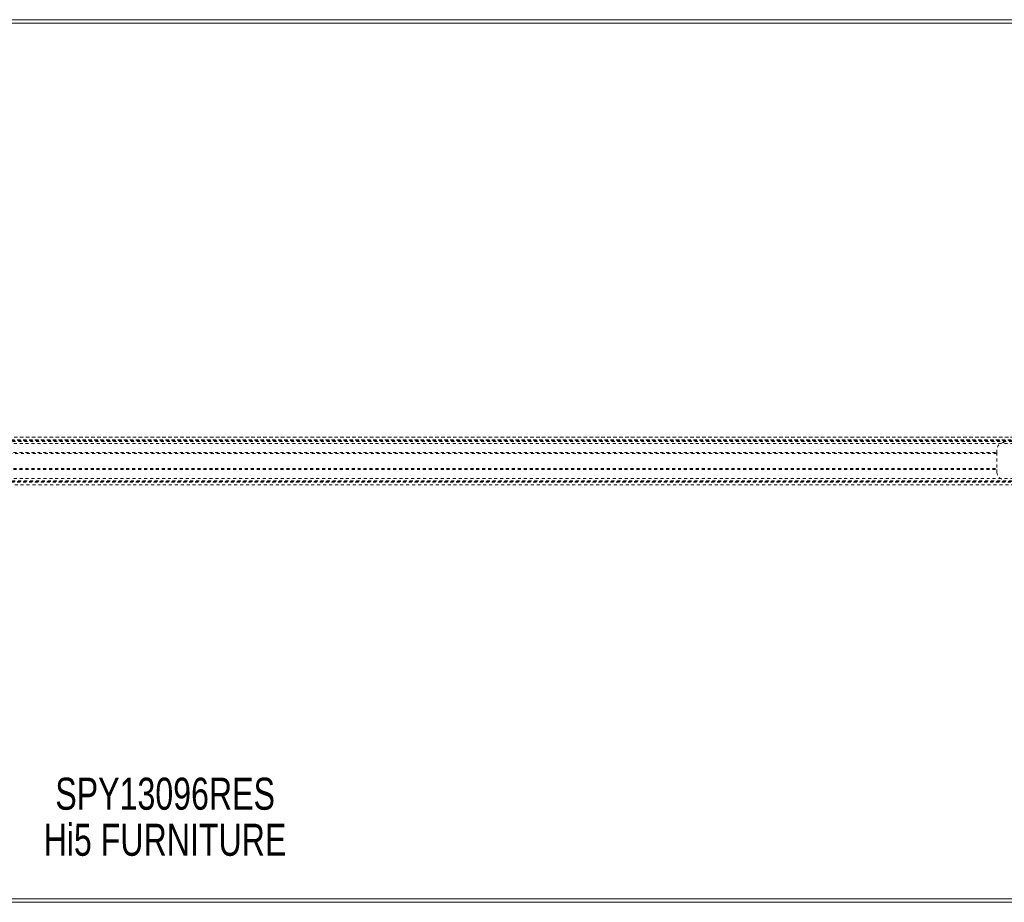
# Model space of a CAD drawing. Header units: inches. Extents: x 17.8 to 113.3, y 47.2 to 77.
# Tile 4 of 6: x 61 to 94.2, y 47.2 to 77. Entities that reach past the tile are written whole.
import ezdxf

# ---------------------------------------------------------------- set-up
doc = ezdxf.new("R2010")
doc.units = ezdxf.units.IN
doc.header["$MEASUREMENT"] = 0
doc.linetypes.add('SLD-Dashed', pattern=[0.075, 0.05, -0.025])
doc.linetypes.add('SLD-Solid', pattern=[0])
doc.layers.add('HI5-SYMBOLTEXT', color=5, linetype='SLD-Solid')
doc.styles.add('SLDTEXTSTYLE0', font='TXT', dxfattribs={"width": 0.75})

# ---------------------------------------------------------------- blocks, each defined once
blk = doc.blocks.new('SW_NOTE_0')
at = {"layer": 'HI5-SYMBOLTEXT', "color": 0, "char_height": 1.08, "attachment_point": 1, "style": 'SLDTEXTSTYLE0'}
for s, insert in [('SPY13096RES', (0, 1.392)), ('Hi5 FURNITURE', (-0.395, -0.16))]:
    blk.add_mtext(s, dxfattribs=dict(at, insert=insert))

msp = doc.modelspace()

# ---------------------------------------------------------------- linework, layer by layer
at = {"color": 7, "linetype": 'SLD-Solid', "lineweight": 15}
for p, q in [((17.833, 76.956), (113.333, 76.956)), ((113.215, 76.837), (17.951, 76.837)), ((17.951, 76.837), (113.215, 76.837)), ((113.333, 47.206), (17.833, 47.206)), ((17.951, 47.324), (113.215, 47.324)), ((113.215, 47.324), (17.951, 47.324))]:
    msp.add_line(p, q, dxfattribs=at)
at = {"color": 7, "linetype": 'SLD-Dashed', "lineweight": 0}
for p, q in [((33.244, 62.886), (97.922, 62.886)), ((97.922, 62.886), (33.245, 62.886)), ((33.327, 62.796), (97.84, 62.796)), ((33.327, 62.796), (97.84, 62.796)), ((97.842, 62.796), (33.327, 62.796)), ((33.331, 62.791), (97.836, 62.791)), ((33.333, 62.788), (97.833, 62.788)), ((33.338, 62.782), (97.828, 62.782)), ((33.346, 62.772), (97.821, 62.772)), ((33.347, 62.771), (97.82, 62.771)), ((33.358, 62.756), (97.808, 62.756)), ((33.372, 62.736), (97.794, 62.736)), ((33.414, 62.674), (97.752, 62.674)), ((93.958, 62.456), (93.958, 62.362)), ((37.208, 62.362), (93.958, 62.362)), ((93.958, 62.331), (37.208, 62.331)), ((93.958, 62.362), (93.958, 61.799)), ((37.208, 61.831), (93.958, 61.831)), ((37.208, 61.799), (93.958, 61.799)), ((93.958, 61.799), (93.958, 61.706)), ((33.366, 61.417), (97.8, 61.417)), ((33.414, 61.487), (97.752, 61.487)), ((33.244, 61.276), (97.922, 61.276)), ((33.245, 61.275), (97.921, 61.275)), ((33.327, 61.366), (97.84, 61.366)), ((33.327, 61.365), (97.84, 61.365)), ((33.331, 61.37), (97.836, 61.37)), ((33.332, 61.372), (97.835, 61.372)), ((33.333, 61.374), (97.833, 61.374)), ((33.343, 61.386), (97.823, 61.386)), ((33.347, 61.39), (97.82, 61.39)), ((33.358, 61.406), (97.808, 61.406))]:
    msp.add_line(p, q, dxfattribs=at)
for centre, start, end in [((94.208, 62.456), 90, 180), ((94.208, 61.706), 180, 270)]:
    msp.add_arc(centre, 0.25, start, end, dxfattribs=at)

# ---------------------------------------------------------------- block references
at = {"layer": 'HI5-SYMBOLTEXT', "color": 5}
msp.add_blockref('SW_NOTE_0', (62.214, 50.014), dxfattribs=at)

doc.saveas('drawing.dxf')
